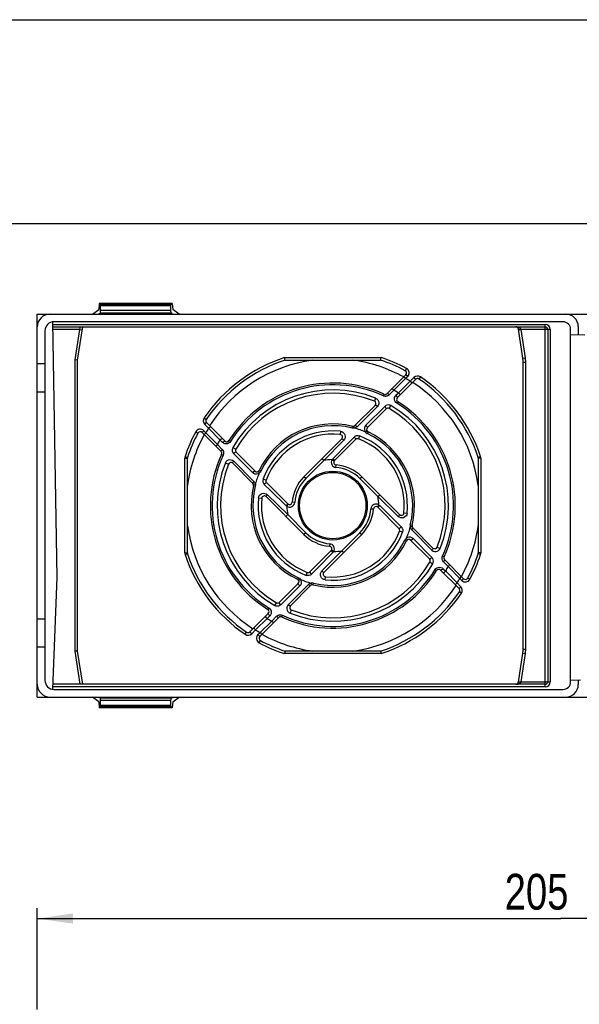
# Model space of a CAD drawing. Extents: x 0 to 594, y 0 to 420.
# Tile 12 of 26: x 235 to 290, y 324 to 420. Entities that reach past the tile are written whole.
import ezdxf

# ---------------------------------------------------------------- set-up
doc = ezdxf.new("R2010")
doc.units = 0
doc.header["$LTSCALE"] = 32.67
doc.layers.get('0').update_dxf_attribs({"linetype": 'CONTINUOUS'})
doc.styles.get("Standard").update_dxf_attribs({"font": 'txt', "width": 0.8})
doc.dimstyles.get("Standard").update_dxf_attribs({"dimtxt": 2.5, "dimasz": 2.5, "dimexe": 1.25, "dimexo": 0.625, "dimtad": 1, "dimcen": 2.5, "dimazin": 3, "dimtfac": 1, "dimtmove": 0, "dimatfit": 3})

# ---------------------------------------------------------------- blocks, each defined once
blk = doc.blocks.new('_FILLED')
at = {"color": 0, "linetype": 'BYBLOCK'}
blk.add_solid([(0, 0), (-1, 0.143), (-1, -0.143)], dxfattribs=at)
blk = doc.blocks.new('*D12')
at = {"color": 2, "linetype": 'CONTINUOUS'}
for p, q in [((237.095, 323.054), (237.095, 332.97)), ((339.647, 278.639), (339.647, 332.97)), ((237.095, 331.97), (288.371, 331.97)), ((339.647, 331.97), (288.371, 331.97))]:
    blk.add_line(p, q, dxfattribs=at)
at = {"color": 2, "linetype": 'CONTINUOUS', "xscale": 3.5, "yscale": 3.5, "zscale": 3.5, "rotation": 180}
blk.add_blockref('_FILLED', (237.095, 331.97), dxfattribs=at)
at = {"color": 2, "linetype": 'CONTINUOUS', "xscale": 3.5, "yscale": 3.5, "zscale": 3.5}
blk.add_blockref('_FILLED', (339.647, 331.97), dxfattribs=at)
at = {"color": 5, "linetype": 'CONTINUOUS', "width": 0.8}
blk.add_text('205', height=3.5, dxfattribs=at).set_placement((282.881, 332.845))

msp = doc.modelspace()

# ---------------------------------------------------------------- linework, layer by layer
at = {"color": 7, "linetype": 'CONTINUOUS'}
for p, q in [((0, 420), (594, 420)), ((573, 400), (21, 400)), ((242.514, 391.162), (243.116, 391.622)), ((243.169, 392.218), (243.116, 391.622)), ((243.295, 392.092), (243.169, 392.218)), ((250.321, 392.218), (243.169, 392.218)), ((243.3, 391.507), (243.3, 391.992)), ((250.19, 391.507), (250.19, 391.992)), ((250.195, 392.092), (250.321, 392.218)), ((250.321, 392.218), (250.373, 391.622)), ((250.976, 391.162), (250.373, 391.622)), ((237.095, 353.662), (237.095, 391.162)), ((237.095, 391.162), (336.826, 391.162)), ((243.169, 391.218), (243.287, 391.257)), ((243.169, 391.162), (243.169, 391.218)), ((243.169, 391.218), (250.321, 391.218)), ((250.321, 391.218), (250.203, 391.257)), ((250.321, 391.162), (250.321, 391.218)), ((239.045, 365.378), (238.608, 390.398)), ((238.617, 389.912), (286.845, 389.912)), ((288.595, 390.412), (238.72, 390.412)), ((241.045, 386.662), (241.545, 389.912)), ((284.664, 386.851), (284.225, 389.7)), ((287.095, 389.662), (287.095, 355.162)), ((289.345, 355.162), (289.345, 389.662)), ((290.095, 389.937), (290.095, 389.15)), ((237.845, 389.537), (237.845, 355.287)), ((289.345, 389.176), (290.737, 389.127)), ((261.361, 386.662), (261.321, 386.912)), ((270.729, 386.662), (270.768, 386.912)), ((237.845, 386.287), (237.095, 386.287)), ((241.045, 386.662), (240.795, 386.682)), ((241.045, 358.162), (241.045, 386.662)), ((261.361, 386.662), (270.729, 386.662)), ((284.693, 358.354), (284.693, 386.471)), ((273.204, 385.228), (271.34, 383.365)), ((272.364, 382.975), (274.17, 384.78)), ((237.845, 383.537), (237.095, 383.537)), ((270.199, 382.223), (268.216, 380.241)), ((271.272, 381.882), (269.423, 380.034)), ((255.483, 378.732), (253.677, 380.538)), ((253.229, 379.571), (255.092, 377.708)), ((266.924, 378.949), (263.216, 375.241)), ((266.215, 376.825), (268.282, 378.893)), ((251.795, 377.055), (251.808, 377.133)), ((251.795, 367.77), (251.795, 377.055)), ((258.424, 375.791), (256.575, 377.64)), ((280.282, 377.133), (280.295, 377.055)), ((280.295, 377.055), (280.295, 367.77)), ((256.234, 376.566), (258.216, 374.584)), ((272.581, 371.533), (268.873, 375.241)), ((261.632, 372.582), (259.565, 374.65)), ((259.508, 373.292), (263.216, 369.584)), ((270.457, 372.243), (272.525, 370.175)), ((265.165, 365.876), (268.873, 369.584)), ((273.873, 370.241), (275.855, 368.259)), ((275.515, 367.185), (273.666, 369.034)), ((251.808, 367.691), (251.795, 367.77)), ((265.875, 368), (263.807, 365.932)), ((280.295, 367.77), (280.282, 367.691)), ((278.86, 365.254), (276.997, 367.117)), ((276.607, 366.093), (278.413, 364.287)), ((238.624, 354.425), (239.045, 365.378)), ((262.666, 364.791), (260.818, 362.943)), ((263.873, 364.584), (261.891, 362.602)), ((259.725, 361.85), (257.919, 360.044)), ((237.845, 361.287), (237.095, 361.287)), ((258.886, 359.597), (260.749, 361.46)), ((237.845, 358.537), (237.095, 358.537)), ((241.045, 358.162), (240.795, 358.143)), ((241.545, 354.912), (241.045, 358.162)), ((261.361, 358.162), (261.321, 357.912)), ((270.729, 358.162), (261.361, 358.162)), ((270.729, 358.162), (270.768, 357.912)), ((284.225, 355.124), (284.664, 357.974)), ((286.845, 354.912), (238.643, 354.912)), ((289.345, 355.307), (290.295, 355.347)), ((290.095, 355.339), (290.095, 354.887)), ((238.72, 354.412), (288.595, 354.412)), ((237.095, 353.662), (336.826, 353.662)), ((243.116, 353.202), (242.514, 353.662)), ((243.116, 353.202), (243.169, 352.607)), ((243.169, 353.662), (243.169, 353.607)), ((243.287, 353.568), (243.169, 353.607)), ((250.321, 353.607), (243.169, 353.607)), ((243.3, 352.833), (243.3, 353.318)), ((250.19, 352.833), (250.19, 353.318)), ((250.203, 353.568), (250.321, 353.607)), ((250.321, 353.662), (250.321, 353.607)), ((250.373, 353.202), (250.321, 352.607)), ((250.373, 353.202), (250.976, 353.662)), ((243.169, 352.607), (243.295, 352.733)), ((250.321, 352.607), (243.169, 352.607)), ((250.321, 352.607), (250.195, 352.733))]:
    msp.add_line(p, q, dxfattribs=at)
at = {"color": 9, "linetype": 'CONTINUOUS'}
for p, q in [((250.195, 392.092), (243.295, 392.092)), ((250.19, 391.992), (243.3, 391.992)), ((250.19, 391.507), (243.3, 391.507)), ((250.203, 391.257), (243.287, 391.257)), ((238.612, 390.162), (286.845, 390.162)), ((241.253, 389.662), (238.621, 389.662)), ((240.795, 386.682), (241.253, 389.662)), ((241.253, 389.662), (241.33, 389.912)), ((241.253, 389.662), (241.5, 389.624)), ((284.237, 389.624), (284.484, 389.662)), ((284.379, 389.689), (284.472, 389.7)), ((284.484, 389.662), (284.472, 389.7)), ((284.911, 386.889), (284.484, 389.662)), ((287.345, 389.662), (284.484, 389.662)), ((286.845, 354.662), (286.845, 390.162)), ((287.345, 389.662), (287.345, 355.162)), ((261.321, 386.912), (270.768, 386.912)), ((284.664, 386.851), (284.911, 386.889)), ((240.795, 358.143), (240.795, 386.682)), ((273.264, 385.846), (273.145, 385.625)), ((284.693, 386.471), (284.943, 386.471)), ((284.943, 358.354), (284.943, 386.471)), ((273.178, 384.849), (272.02, 383.723)), ((273.178, 384.849), (273.002, 385.026)), ((273.381, 385.052), (273.178, 384.849)), ((273.381, 385.052), (273.204, 385.228)), ((273.621, 384.585), (273.993, 384.957)), ((273.993, 384.957), (274.17, 384.78)), ((274.628, 385.017), (274.488, 384.81)), ((272.478, 383.47), (273.621, 384.585)), ((273.621, 384.585), (273.798, 384.408)), ((270.235, 382.936), (270.114, 382.632)), ((270.987, 383.158), (271.059, 383.315)), ((272.02, 383.723), (271.552, 383.257)), ((272.226, 383.219), (272.478, 383.47)), ((270.407, 382.117), (268.416, 380.138)), ((271.131, 382.127), (269.276, 380.282)), ((271.574, 381.922), (271.739, 382.205)), ((272.317, 382.44), (272.221, 382.517)), ((272.317, 382.44), (272.409, 382.586)), ((253.44, 380.996), (253.647, 380.856)), ((253.5, 380.361), (253.677, 380.538)), ((253.872, 379.989), (253.5, 380.361)), ((253.872, 379.989), (254.049, 380.165)), ((254.988, 378.846), (253.872, 379.989)), ((267.937, 380.006), (267.979, 380.175)), ((268.114, 380.155), (268.093, 380.174)), ((252.612, 379.631), (252.832, 379.513)), ((253.406, 379.748), (253.229, 379.571)), ((253.406, 379.748), (253.608, 379.546)), ((253.608, 379.546), (253.431, 379.369)), ((253.608, 379.546), (254.734, 378.388)), ((266.806, 379.687), (266.774, 379.374)), ((268.661, 379.243), (268.549, 378.949)), ((269.493, 379.631), (269.418, 379.474)), ((254.734, 378.388), (255.2, 377.92)), ((255.239, 378.594), (254.988, 378.846)), ((256.018, 378.685), (255.871, 378.776)), ((256.018, 378.685), (255.94, 378.589)), ((256.253, 378.107), (256.536, 377.942)), ((267.109, 378.817), (265.158, 376.829)), ((251.545, 367.77), (251.545, 377.055)), ((251.545, 377.055), (251.795, 377.055)), ((251.57, 377.212), (251.808, 377.133)), ((255.3, 377.355), (255.143, 377.427)), ((255.336, 377.468), (255.3, 377.355)), ((258.175, 375.644), (256.33, 377.499)), ((280.519, 377.212), (280.282, 377.133)), ((280.545, 377.055), (280.295, 377.055)), ((280.545, 377.055), (280.545, 367.77)), ((255.521, 376.603), (255.825, 376.482)), ((256.341, 376.775), (258.319, 374.783)), ((265.158, 376.829), (263.393, 375.064)), ((265.158, 376.829), (264.982, 377.006)), ((265.97, 376.917), (266.181, 376.783)), ((266.351, 376.15), (266.371, 376.399)), ((258.983, 375.785), (258.826, 375.86)), ((263.393, 375.064), (263.216, 375.241)), ((268.696, 375.064), (268.873, 375.241)), ((258.451, 374.305), (258.282, 374.347)), ((258.303, 374.481), (258.284, 374.461)), ((259.214, 375.029), (259.508, 374.916)), ((259.95, 373.882), (259.333, 374.49)), ((270.462, 373.299), (268.696, 375.064)), ((259.64, 373.476), (261.628, 371.526)), ((261.453, 372.406), (259.95, 373.882)), ((270.462, 373.299), (270.639, 373.476)), ((272.449, 371.349), (270.462, 373.299)), ((258.77, 373.174), (259.083, 373.141)), ((261.54, 372.337), (261.675, 372.548)), ((262.307, 372.718), (262.058, 372.739)), ((270.549, 372.487), (270.415, 372.277)), ((261.628, 371.526), (261.451, 371.349)), ((261.628, 371.526), (263.393, 369.761)), ((269.782, 372.107), (270.031, 372.086)), ((273.319, 371.651), (273.007, 371.684)), ((273.807, 370.478), (273.639, 370.52)), ((273.806, 370.364), (273.787, 370.344)), ((263.393, 369.761), (263.216, 369.584)), ((266.931, 367.996), (268.696, 369.761)), ((268.696, 369.761), (268.873, 369.584)), ((272.875, 369.796), (272.582, 369.909)), ((273.77, 370.041), (275.749, 368.05)), ((265.739, 368.675), (265.718, 368.426)), ((273.264, 368.965), (273.107, 369.04)), ((275.76, 367.326), (273.914, 369.181)), ((251.545, 367.77), (251.795, 367.77)), ((251.57, 367.613), (251.808, 367.691)), ((264.981, 366.008), (266.931, 367.996)), ((266.12, 367.908), (265.909, 368.042)), ((266.931, 367.996), (267.108, 367.819)), ((276.264, 368.343), (276.568, 368.222)), ((276.753, 367.357), (276.79, 367.47)), ((276.79, 367.47), (276.947, 367.398)), ((280.519, 367.613), (280.282, 367.691)), ((280.545, 367.77), (280.295, 367.77)), ((275.554, 366.883), (275.837, 366.718)), ((277.356, 366.437), (276.889, 366.905)), ((278.482, 365.279), (277.356, 366.437)), ((263.429, 365.582), (263.541, 365.876)), ((276.072, 366.14), (276.15, 366.236)), ((276.072, 366.14), (276.218, 366.049)), ((276.851, 366.231), (277.102, 365.979)), ((277.102, 365.979), (278.217, 364.836)), ((262.814, 364.543), (260.959, 362.697)), ((263.674, 364.687), (261.683, 362.708)), ((262.672, 365.351), (262.597, 365.194)), ((263.996, 364.651), (263.976, 364.67)), ((264.11, 364.65), (264.153, 364.819)), ((265.283, 365.138), (265.316, 365.451)), ((278.217, 364.836), (278.04, 364.66)), ((278.217, 364.836), (278.59, 364.464)), ((278.482, 365.279), (278.659, 365.456)), ((278.684, 365.077), (278.482, 365.279)), ((278.684, 365.077), (278.86, 365.254)), ((279.478, 365.194), (279.257, 365.312)), ((278.59, 364.464), (278.413, 364.287)), ((278.65, 363.829), (278.443, 363.969)), ((260.351, 362.62), (260.515, 362.903)), ((259.773, 362.385), (259.681, 362.239)), ((259.773, 362.385), (259.869, 362.308)), ((261.103, 361.667), (261.03, 361.51)), ((261.975, 362.193), (261.854, 361.889)), ((259.612, 361.355), (258.469, 360.24)), ((258.911, 359.975), (260.069, 361.101)), ((259.864, 361.606), (259.612, 361.355)), ((260.069, 361.101), (260.537, 361.568)), ((257.461, 359.808), (257.602, 360.015)), ((258.096, 359.868), (257.919, 360.044)), ((258.469, 360.24), (258.096, 359.868)), ((258.469, 360.24), (258.292, 360.417)), ((258.709, 359.773), (258.911, 359.975)), ((258.709, 359.773), (258.886, 359.597)), ((258.911, 359.976), (259.088, 359.799)), ((258.826, 358.979), (258.944, 359.2)), ((241.292, 354.912), (240.795, 358.143)), ((270.768, 357.912), (261.321, 357.912)), ((284.484, 355.162), (284.911, 357.935)), ((284.664, 357.974), (284.911, 357.935)), ((284.693, 358.354), (284.943, 358.354)), ((284.237, 355.2), (284.484, 355.162)), ((284.379, 355.136), (284.472, 355.124)), ((284.472, 355.124), (284.484, 355.162)), ((284.484, 355.162), (287.345, 355.162)), ((286.845, 354.662), (238.633, 354.662)), ((250.203, 353.568), (243.287, 353.568)), ((250.19, 353.318), (243.3, 353.318)), ((250.195, 352.733), (243.295, 352.733)), ((250.19, 352.833), (243.3, 352.833))]:
    msp.add_line(p, q, dxfattribs=at)
at = {"color": 7, "linetype": 'CONTINUOUS'}
for points in [[(243.287, 391.257), (243.291, 391.271), (243.294, 391.307), (243.297, 391.362), (243.299, 391.431), (243.3, 391.507)], [(243.3, 391.992), (243.299, 392.029), (243.298, 392.061), (243.297, 392.083), (243.295, 392.092)], [(250.19, 391.992), (250.19, 392.029), (250.191, 392.061), (250.193, 392.083), (250.195, 392.092)], [(250.203, 391.257), (250.199, 391.271), (250.195, 391.307), (250.192, 391.362), (250.19, 391.431), (250.19, 391.507)], [(243.3, 353.318), (243.299, 353.394), (243.297, 353.463), (243.294, 353.518), (243.291, 353.554), (243.287, 353.568)], [(250.19, 353.318), (250.19, 353.394), (250.192, 353.463), (250.195, 353.518), (250.199, 353.554), (250.203, 353.568)], [(243.295, 352.733), (243.297, 352.742), (243.298, 352.764), (243.299, 352.796), (243.3, 352.833)], [(250.195, 352.733), (250.193, 352.742), (250.191, 352.764), (250.19, 352.796), (250.19, 352.833)]]:
    msp.add_lwpolyline(points, dxfattribs=at)
at = {"color": 9, "linetype": 'CONTINUOUS'}
for points in [[(284.472, 389.7), (284.445, 389.752), (284.397, 389.799), (284.333, 389.839), (284.262, 389.868), (284.194, 389.888), (284.131, 389.901), (284.074, 389.908), (284.023, 389.911), (283.978, 389.912)], [(284.225, 389.7), (284.246, 389.689), (284.3, 389.685), (284.379, 389.689)], [(272.02, 383.724), (271.953, 383.781), (271.889, 383.821), (271.838, 383.839), (271.807, 383.832)], [(270.235, 382.936), (270.356, 382.868), (270.453, 382.769), (270.521, 382.646), (270.552, 382.508), (270.542, 382.365), (270.492, 382.23), (270.407, 382.117)], [(271.552, 383.257), (271.498, 383.21), (271.443, 383.175), (271.389, 383.149), (271.339, 383.131), (271.29, 383.12), (271.244, 383.113), (271.197, 383.111), (271.149, 383.114), (271.099, 383.121), (271.045, 383.135), (270.987, 383.158)], [(271.552, 383.257), (271.485, 383.314), (271.421, 383.354), (271.371, 383.372), (271.34, 383.365)], [(272.221, 382.517), (272.146, 382.617), (272.098, 382.733), (272.08, 382.86), (272.095, 382.989), (272.145, 383.112), (272.226, 383.219)], [(272.226, 383.219), (272.295, 383.144), (272.346, 383.071), (272.371, 383.011), (272.364, 382.975)], [(272.478, 383.47), (272.547, 383.395), (272.598, 383.322), (272.622, 383.262), (272.616, 383.226)], [(270.407, 382.117), (270.34, 382.173), (270.278, 382.212), (270.229, 382.23), (270.199, 382.223)], [(271.739, 382.205), (271.619, 382.255), (271.491, 382.273), (271.361, 382.258), (271.238, 382.208), (271.131, 382.127)], [(271.272, 381.882), (271.278, 381.918), (271.253, 381.979), (271.201, 382.052), (271.131, 382.127)], [(268.168, 380.004), (268.126, 379.996), (268.083, 379.992), (268.038, 379.992), (267.99, 379.996), (267.937, 380.006)], [(268.168, 380.004), (268.14, 380.094), (268.114, 380.155)], [(268.416, 380.138), (268.3, 380.052), (268.168, 380.004)], [(268.416, 380.138), (268.351, 380.192), (268.291, 380.23), (268.245, 380.247), (268.216, 380.241)], [(269.276, 380.282), (269.187, 380.161), (269.138, 380.021), (269.133, 379.876), (269.168, 379.739), (269.238, 379.619)], [(269.423, 380.034), (269.429, 380.07), (269.402, 380.131), (269.348, 380.206), (269.276, 380.282)], [(254.988, 378.846), (255.062, 378.915), (255.135, 378.966), (255.195, 378.99), (255.231, 378.984)], [(266.038, 377.004), (267.516, 378.51), (268.123, 379.125)], [(266.806, 379.687), (266.941, 379.653), (267.062, 379.583), (267.161, 379.481), (267.228, 379.352), (267.257, 379.208), (267.244, 379.062), (267.192, 378.928), (267.109, 378.817)], [(268.123, 379.125), (268.242, 379.214), (268.379, 379.265), (268.522, 379.274), (268.661, 379.243)], [(268.123, 379.125), (268.194, 379.05), (268.251, 378.978), (268.282, 378.923), (268.282, 378.893)], [(269.403, 379.703), (269.376, 379.701), (269.317, 379.671), (269.238, 379.619)], [(269.238, 379.619), (269.32, 379.536), (269.418, 379.474)], [(254.734, 378.388), (254.676, 378.32), (254.636, 378.257), (254.618, 378.206), (254.625, 378.175)], [(255.239, 378.594), (255.313, 378.663), (255.387, 378.714), (255.446, 378.738), (255.483, 378.732)], [(255.94, 378.589), (255.84, 378.514), (255.724, 378.466), (255.598, 378.448), (255.468, 378.463), (255.345, 378.512), (255.239, 378.594)], [(256.253, 378.107), (256.203, 377.987), (256.184, 377.859), (256.2, 377.729), (256.249, 377.606), (256.33, 377.499)], [(267.109, 378.817), (267.044, 378.876), (266.987, 378.921), (266.946, 378.947), (266.924, 378.949)], [(255.2, 377.92), (255.143, 377.852), (255.103, 377.789), (255.085, 377.739), (255.092, 377.708)], [(255.2, 377.92), (255.277, 377.82), (255.326, 377.707), (255.345, 377.588), (255.336, 377.468)], [(256.575, 377.64), (256.548, 377.647), (256.505, 377.634), (256.45, 377.603), (256.389, 377.556), (256.33, 377.499)], [(255.521, 376.603), (255.589, 376.723), (255.688, 376.821), (255.811, 376.888), (255.95, 376.919), (256.093, 376.91), (256.227, 376.86), (256.341, 376.775)], [(256.341, 376.775), (256.284, 376.708), (256.245, 376.646), (256.228, 376.596), (256.234, 376.566)], [(265.97, 376.917), (266.003, 376.964), (266.038, 377.004)], [(266.038, 377.004), (266.163, 376.878), (266.202, 376.839), (266.215, 376.825)], [(258.175, 375.644), (258.251, 375.716), (258.326, 375.77), (258.387, 375.796), (258.423, 375.791)], [(258.838, 375.606), (258.718, 375.535), (258.581, 375.5), (258.436, 375.506), (258.296, 375.554), (258.175, 375.644)], [(258.838, 375.606), (258.786, 375.685), (258.756, 375.743), (258.754, 375.771)], [(258.983, 375.785), (258.921, 375.687), (258.838, 375.606)], [(258.319, 374.783), (258.265, 374.719), (258.228, 374.659), (258.21, 374.612), (258.216, 374.584)], [(258.454, 374.535), (258.363, 374.508), (258.303, 374.481)], [(258.319, 374.783), (258.405, 374.668), (258.454, 374.535)], [(258.454, 374.535), (258.466, 374.419), (258.451, 374.305)], [(259.214, 375.029), (259.183, 374.89), (259.192, 374.746), (259.243, 374.609), (259.333, 374.49)], [(259.565, 374.65), (259.543, 374.652), (259.504, 374.634), (259.452, 374.598), (259.392, 374.549), (259.333, 374.49)], [(258.77, 373.174), (258.804, 373.309), (258.874, 373.43), (258.977, 373.528), (259.105, 373.596), (259.249, 373.624), (259.395, 373.611), (259.529, 373.559), (259.64, 373.476)], [(259.64, 373.476), (259.581, 373.412), (259.536, 373.355), (259.511, 373.313), (259.508, 373.292)], [(261.453, 372.406), (261.579, 372.531), (261.618, 372.569), (261.632, 372.582)], [(261.54, 372.337), (261.495, 372.369), (261.453, 372.406)], [(270.636, 372.419), (270.51, 372.294), (270.471, 372.256), (270.457, 372.243)], [(270.549, 372.487), (270.594, 372.456), (270.636, 372.419)], [(270.636, 372.419), (272.15, 370.934), (272.757, 370.335)], [(273.319, 371.651), (273.286, 371.516), (273.216, 371.395), (273.113, 371.296), (272.985, 371.229), (272.841, 371.201), (272.694, 371.214), (272.56, 371.266), (272.449, 371.349)], [(272.449, 371.349), (272.508, 371.413), (272.554, 371.47), (272.579, 371.512), (272.581, 371.533)], [(272.757, 370.335), (272.682, 370.263), (272.611, 370.207), (272.555, 370.175), (272.525, 370.175)], [(272.757, 370.335), (272.847, 370.216), (272.897, 370.079), (272.907, 369.935), (272.875, 369.796)], [(273.639, 370.52), (273.624, 370.406), (273.636, 370.289)], [(273.787, 370.344), (273.727, 370.317), (273.636, 370.289)], [(273.636, 370.289), (273.653, 370.229), (273.68, 370.166), (273.718, 370.103), (273.77, 370.041)], [(273.873, 370.241), (273.879, 370.213), (273.862, 370.166), (273.824, 370.106), (273.77, 370.041)], [(273.252, 369.219), (273.168, 369.137), (273.107, 369.04)], [(273.914, 369.181), (273.794, 369.271), (273.653, 369.319), (273.508, 369.325), (273.371, 369.29), (273.252, 369.219)], [(273.335, 369.054), (273.333, 369.082), (273.304, 369.14), (273.252, 369.219)], [(273.666, 369.034), (273.702, 369.029), (273.764, 369.055), (273.839, 369.109), (273.914, 369.181)], [(266.052, 367.821), (264.574, 366.315), (263.967, 365.7)], [(266.052, 367.821), (265.926, 367.947), (265.888, 367.986), (265.875, 368)], [(266.12, 367.908), (266.087, 367.861), (266.052, 367.821)], [(275.855, 368.259), (275.862, 368.229), (275.845, 368.179), (275.805, 368.117), (275.749, 368.05)], [(275.749, 368.05), (275.863, 367.965), (275.997, 367.915), (276.14, 367.905), (276.279, 367.937), (276.402, 368.004), (276.501, 368.102), (276.568, 368.222)], [(275.515, 367.185), (275.551, 367.179), (275.611, 367.204), (275.685, 367.256), (275.76, 367.326)], [(275.837, 366.718), (275.887, 366.838), (275.905, 366.966), (275.89, 367.096), (275.841, 367.219), (275.76, 367.326)], [(276.889, 366.905), (276.813, 367.005), (276.764, 367.118), (276.744, 367.237), (276.753, 367.357)], [(276.889, 366.905), (276.946, 366.973), (276.986, 367.036), (277.004, 367.086), (276.997, 367.117)], [(277.356, 366.437), (277.413, 366.505), (277.453, 366.568), (277.471, 366.619), (277.464, 366.65)], [(263.967, 365.7), (263.848, 365.611), (263.711, 365.56), (263.567, 365.551), (263.429, 365.582)], [(263.967, 365.7), (263.895, 365.775), (263.839, 365.847), (263.808, 365.902), (263.807, 365.932)], [(265.283, 365.138), (265.149, 365.172), (265.027, 365.242), (264.929, 365.344), (264.862, 365.473), (264.833, 365.617), (264.846, 365.763), (264.898, 365.897), (264.981, 366.008)], [(264.981, 366.008), (265.045, 365.949), (265.102, 365.904), (265.144, 365.878), (265.165, 365.876)], [(276.15, 366.236), (276.249, 366.311), (276.365, 366.359), (276.492, 366.377), (276.621, 366.362), (276.744, 366.313), (276.851, 366.231)], [(276.851, 366.231), (276.776, 366.162), (276.703, 366.111), (276.643, 366.086), (276.607, 366.093)], [(277.102, 365.979), (277.027, 365.91), (276.954, 365.859), (276.895, 365.835), (276.858, 365.841)], [(262.814, 364.543), (262.742, 364.619), (262.688, 364.694), (262.661, 364.755), (262.666, 364.791)], [(262.672, 365.351), (262.77, 365.289), (262.852, 365.206)], [(262.852, 365.206), (262.773, 365.153), (262.714, 365.124), (262.686, 365.122)], [(262.852, 365.206), (262.922, 365.086), (262.957, 364.949), (262.952, 364.804), (262.903, 364.664), (262.814, 364.543)], [(263.922, 364.821), (263.832, 364.793), (263.749, 364.748), (263.674, 364.687)], [(263.873, 364.584), (263.845, 364.578), (263.798, 364.595), (263.739, 364.633), (263.674, 364.687)], [(264.153, 364.819), (264.038, 364.833), (263.922, 364.821)], [(263.976, 364.67), (263.95, 364.731), (263.922, 364.821)], [(260.959, 362.697), (260.852, 362.616), (260.728, 362.567), (260.598, 362.552), (260.47, 362.57), (260.351, 362.62)], [(260.959, 362.697), (260.889, 362.772), (260.837, 362.846), (260.812, 362.906), (260.818, 362.943)], [(261.683, 362.708), (261.597, 362.595), (261.547, 362.46), (261.538, 362.317), (261.569, 362.178), (261.637, 362.055), (261.734, 361.957), (261.854, 361.889)], [(261.891, 362.602), (261.861, 362.595), (261.812, 362.613), (261.75, 362.652), (261.683, 362.708)], [(259.864, 361.606), (259.794, 361.681), (259.743, 361.754), (259.719, 361.814), (259.725, 361.85)], [(259.869, 362.308), (259.943, 362.208), (259.992, 362.092), (260.01, 361.965), (259.994, 361.836), (259.945, 361.713), (259.864, 361.606)], [(260.537, 361.568), (260.592, 361.615), (260.647, 361.65), (260.7, 361.676), (260.751, 361.694), (260.799, 361.705), (260.846, 361.712), (260.893, 361.714), (260.941, 361.711), (260.991, 361.704), (261.045, 361.69), (261.103, 361.667)], [(259.612, 361.355), (259.543, 361.43), (259.492, 361.503), (259.467, 361.563), (259.474, 361.599)], [(260.069, 361.101), (260.137, 361.044), (260.201, 361.004), (260.251, 360.986), (260.282, 360.993)], [(260.537, 361.568), (260.605, 361.511), (260.668, 361.471), (260.719, 361.453), (260.749, 361.46)], [(284.027, 354.914), (284.081, 354.918), (284.138, 354.926), (284.195, 354.937), (284.25, 354.953), (284.299, 354.971), (284.341, 354.991), (284.377, 355.012), (284.407, 355.034), (284.431, 355.056), (284.45, 355.079), (284.464, 355.102), (284.472, 355.124)], [(284.225, 355.124), (284.246, 355.136), (284.3, 355.14), (284.379, 355.136)]]:
    msp.add_lwpolyline(points, dxfattribs=at)
for radius in [3.371, 3.249]:
    msp.add_circle((266.045, 372.412), radius, dxfattribs=at)
at = {"color": 7, "linetype": 'CONTINUOUS'}
for centre, radius, start, end in [((238.345, 389.912), 1.25, 90, 180), ((288.87, 389.937), 1.225, 0, 90), ((238.72, 389.537), 0.875, 90, 180), ((283.978, 389.662), 0.25, 8.74616, 90), ((286.845, 389.662), 0.25, 0, 90), ((288.595, 389.662), 0.75, 0, 90), ((282.193, 386.471), 2.5, 0, 8.74616), ((266.045, 372.412), 15, 108.19487, 145.74514), ((266.045, 372.412), 14.385, 97.85579, 147.03743), ((266.045, 372.412), 14.385, 61.1449, 82.14421), ((266.045, 372.412), 15, 61.74637, 71.80513), ((273.027, 385.405), 0.25, 315, 61.74637), ((274.347, 384.604), 0.25, 55.74543, 135), ((266.045, 372.412), 15, 18.34517, 55.74543), ((266.045, 372.412), 12, 65.30019, 147.97288), ((266.045, 372.412), 14.385, 7.85579, 57.03743), ((266.045, 372.412), 11, 68.28767, 149.82182), ((271.164, 383.542), 0.25, 245.30019, 315), ((272.541, 382.798), 0.25, 135.00588, 237.9818), ((270.022, 382.4), 0.25, 315.00528, 68.28495), ((271.449, 381.705), 0.25, 59.82724, 135.00354), ((266.045, 372.412), 11, 338.28785, 59.82194), ((266.045, 372.412), 12, 335.30011, 57.97269), ((253.853, 380.715), 0.25, 145.74514, 225), ((266.045, 372.412), 8, 76.00758, 154.47122), ((268.04, 380.418), 0.25, 256.00758, 315.00153), ((269.6, 379.857), 0.25, 135.00015, 244.48306), ((266.045, 372.412), 14.385, 151.1449, 172.14421), ((266.045, 372.412), 15, 151.74683, 161.65483), ((253.052, 379.394), 0.25, 45, 151.74683), ((266.045, 372.412), 7, 84.02274, 159.04208), ((266.748, 379.126), 0.25, 315.00419, 84.02096), ((266.045, 372.412), 8, 346.00758, 64.47085), ((255.659, 378.909), 0.25, 225.0059, 327.97288), ((268.459, 378.716), 0.25, 69.05277, 134.99957), ((266.045, 372.412), 7, 354.02274, 69.04246), ((252.045, 377.055), 0.25, 161.65483, 180), ((266.045, 372.412), 12, 155.30011, 237.97269), ((254.916, 377.531), 0.25, 335.30431, 45.00258), ((256.752, 377.816), 0.25, 149.83266, 225.00709), ((280.045, 377.055), 0.25, 0, 18.34517), ((266.045, 372.412), 11, 158.28767, 239.82208), ((256.057, 376.389), 0.25, 45.00528, 158.28495), ((266.392, 376.648), 0.25, 135, 265.32022), ((266.045, 372.412), 4, 45, 85.32022), ((258.6, 375.968), 0.25, 225.00645, 334.47122), ((266.045, 372.412), 4, 135, 175.32022), ((266.045, 372.412), 8, 166.00745, 244.47122), ((258.04, 374.407), 0.25, 346.0118, 45.00153), ((259.741, 374.827), 0.25, 159.03623, 225.01155), ((259.332, 373.115), 0.25, 45.00419, 174.02096), ((266.045, 372.412), 7, 174.02274, 249.04246), ((261.809, 372.759), 0.25, 225, 355.32022), ((270.281, 372.066), 0.25, 45, 175.32022), ((266.045, 372.412), 4, 315, 355.32022), ((272.758, 371.71), 0.25, 225.00419, 354.02096), ((266.045, 372.412), 14.385, 187.85579, 237.03743), ((274.05, 370.418), 0.25, 166.00758, 225), ((266.045, 372.412), 14.385, 331.1449, 352.14421), ((266.045, 372.412), 4, 225, 265.32022), ((266.045, 372.412), 7, 264.02274, 339.04246), ((272.348, 369.998), 0.25, 339.05291, 44.99954), ((266.045, 372.412), 8, 256.00758, 334.47085), ((265.698, 368.177), 0.25, 315, 85.32022), ((273.489, 368.857), 0.25, 45.00016, 154.48306), ((252.045, 367.77), 0.25, 180, 198.34517), ((266.045, 372.412), 15, 198.34517, 235.74543), ((276.032, 368.436), 0.25, 224.9994, 338.29277), ((277.174, 367.294), 0.25, 155.30431, 225.00258), ((266.045, 372.412), 15, 331.74683, 341.65483), ((280.045, 367.77), 0.25, 341.65483, 360), ((266.045, 372.412), 11, 248.28785, 329.82194), ((275.338, 367.009), 0.25, 329.82724, 45.00354), ((266.045, 372.412), 12, 245.30019, 327.97288), ((263.63, 366.109), 0.25, 249.05277, 314.99957), ((265.342, 365.699), 0.25, 135.00419, 264.02096), ((276.43, 365.916), 0.25, 45.0059, 147.97288), ((262.489, 364.968), 0.25, 315.00636, 64.47122), ((264.05, 364.407), 0.25, 76.00758, 135), ((266.045, 372.412), 14.385, 277.85579, 327.03743), ((279.037, 365.43), 0.25, 225, 331.74683), ((266.045, 372.412), 15, 288.19487, 325.74514), ((278.236, 364.11), 0.25, 325.74514, 45), ((260.641, 363.119), 0.25, 239.83336, 315.00216), ((262.068, 362.425), 0.25, 134.9994, 248.29277), ((259.548, 362.027), 0.25, 315.00588, 57.9818), ((260.926, 361.283), 0.25, 65.30019, 135), ((257.743, 360.221), 0.25, 235.74543, 315), ((266.045, 372.412), 14.385, 241.1449, 262.14421), ((259.063, 359.42), 0.25, 135, 241.74637), ((266.045, 372.412), 15, 241.74637, 251.80513), ((282.193, 358.354), 2.5, 351.25384, 360), ((238.345, 354.912), 1.25, 180, 270), ((238.72, 355.287), 0.875, 180, 270), ((283.978, 355.162), 0.25, 270, 351.25384), ((286.845, 355.162), 0.25, 270, 360), ((288.595, 355.162), 0.75, 270, 360), ((288.87, 354.887), 1.225, 270, 360)]:
    msp.add_arc(centre, radius, start, end, dxfattribs=at)
at = {"color": 9, "linetype": 'CONTINUOUS'}
for centre, radius, start, end in [((286.845, 389.662), 0.5, 0, 90), ((266.045, 372.412), 15.25, 108.04386, 145.74514), ((266.045, 372.412), 15.25, 61.74637, 71.95614), ((282.193, 386.471), 2.75, 0, 8.74616), ((273.027, 385.405), 0.5, 315, 61.74637), ((266.045, 372.412), 14.338, 58.10146, 60.16202), ((274.347, 384.604), 0.5, 55.74543, 135), ((266.045, 372.412), 15.25, 18.34517, 55.74543), ((266.045, 372.412), 11.827, 65.30019, 147.97288), ((266.045, 372.412), 11.327, 68.28773, 149.82182), ((266.045, 372.412), 12.792, 59.80917, 62.15295), ((266.045, 372.412), 11.327, 338.28773, 59.82182), ((266.045, 372.412), 11.827, 335.30019, 57.97288), ((253.853, 380.715), 0.5, 145.74514, 225), ((266.045, 372.412), 14.338, 148.10146, 150.16202), ((266.045, 372.412), 7.826, 76.00758, 154.47122), ((266.045, 372.412), 7.883, 66.10326, 74.37554), ((266.045, 372.412), 15.25, 151.74683, 161.65483), ((253.052, 379.394), 0.5, 45, 151.74683), ((266.045, 372.412), 7.314, 84.0228, 159.04208), ((266.045, 372.412), 7.314, 354.0228, 69.04208), ((266.045, 372.412), 7.826, 346.00758, 64.47122), ((266.045, 372.412), 12.792, 149.80917, 152.15295), ((252.045, 377.055), 0.5, 161.65483, 180), ((266.045, 372.412), 11.827, 155.30019, 237.97288), ((280.045, 377.055), 0.5, 0, 18.34517), ((266.045, 372.412), 11.327, 158.28773, 239.82182), ((266.045, 372.412), 4.505, 90.95416, 101.34672), ((266.392, 376.648), 0.5, 147.5144, 265.32022), ((266.045, 372.412), 3.75, 45, 85.32022), ((266.045, 372.412), 7.883, 156.10326, 164.37554), ((266.045, 372.412), 7.826, 166.00758, 244.47122), ((266.045, 372.412), 3.75, 135, 175.32022), ((266.045, 372.412), 4.505, 0.95416, 11.34694), ((266.045, 372.412), 7.314, 174.0228, 249.04208), ((261.809, 372.759), 0.5, 237.51439, 355.32022), ((266.045, 372.412), 4.505, 180.95416, 191.34694), ((270.281, 372.066), 0.5, 57.51439, 175.32022), ((266.045, 372.412), 3.75, 315, 355.32022), ((266.045, 372.412), 3.75, 225, 265.32022), ((266.045, 372.412), 7.314, 264.0228, 339.04208), ((266.045, 372.412), 7.883, 336.10326, 344.37554), ((266.045, 372.412), 7.826, 256.00758, 334.47122), ((265.698, 368.177), 0.5, 327.5144, 85.32022), ((252.045, 367.77), 0.5, 180, 198.34517), ((266.045, 372.412), 15.25, 198.34517, 235.74543), ((266.045, 372.412), 4.505, 270.95416, 281.34672), ((266.045, 372.412), 15.25, 331.74683, 341.65483), ((280.045, 367.77), 0.5, 341.65483, 360), ((266.045, 372.412), 11.327, 248.28773, 329.82182), ((266.045, 372.412), 12.792, 329.80917, 332.15295), ((266.045, 372.412), 11.827, 245.30019, 327.97288), ((266.045, 372.412), 7.883, 246.10326, 254.37554), ((266.045, 372.412), 14.338, 328.10146, 330.16202), ((279.037, 365.43), 0.5, 225, 331.74683), ((266.045, 372.412), 15.25, 288.04386, 325.74514), ((278.236, 364.11), 0.5, 325.74514, 45), ((266.045, 372.412), 12.792, 239.80917, 242.15295), ((257.743, 360.221), 0.5, 235.74543, 315), ((266.045, 372.412), 14.338, 238.10146, 240.16202), ((259.063, 359.42), 0.5, 135, 241.74637), ((266.045, 372.412), 15.25, 241.74637, 251.95614), ((282.193, 358.354), 2.75, 351.25384, 360), ((286.845, 355.162), 0.5, 270, 360)]:
    msp.add_arc(centre, radius, start, end, dxfattribs=at)

# ---------------------------------------------------------------- dimensions: what is measured, and where the dimension line sits
at = {"color": 2, "linetype": 'CONTINUOUS'}
dim = msp.add_linear_dim(base=(339.647, 331.97), p1=(237.095, 323.054), p2=(339.647, 278.639), dimstyle='Standard', dxfattribs=at)
dim.commit()
dim.dimension.update_dxf_attribs({"geometry": '*D12', "text_midpoint": (287.081, 334.595), "dimtype": 128})

doc.saveas('drawing.dxf')
